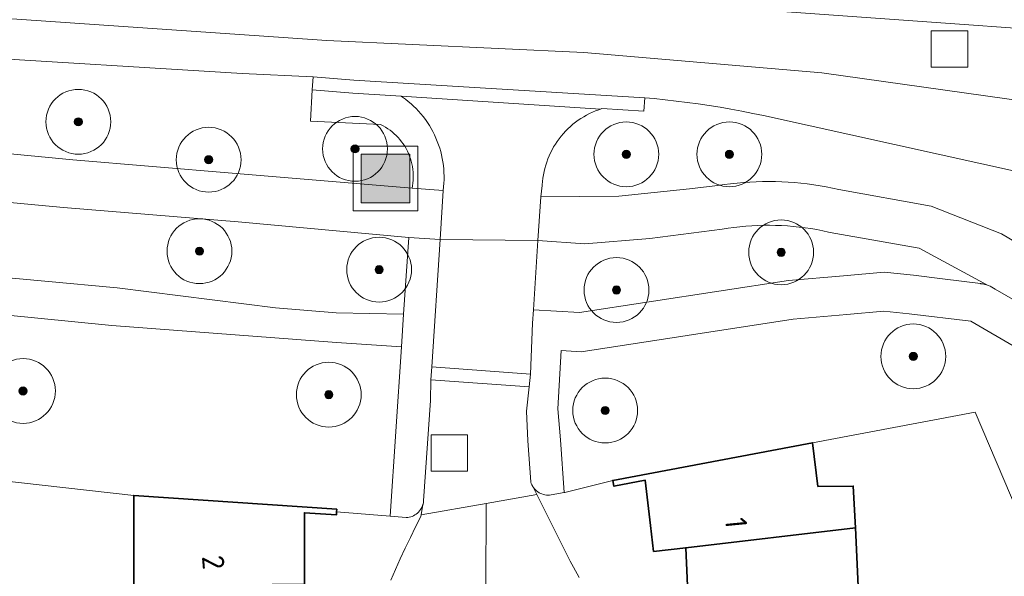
# Model space of a CAD drawing. Extents: x 154222 to 160093, y 456746 to 462495.
# Tile 106 of 254: x 158385 to 158445, y 460914 to 460949. Entities that reach past the tile are written whole.
import ezdxf
from ezdxf.enums import TextEntityAlignment as Align

# ---------------------------------------------------------------- set-up
doc = ezdxf.new("R2010")
doc.units = 0
doc.header["$LTSCALE"] = 0.75
doc.layers.get('0').update_dxf_attribs({"linetype": 'CONTINUOUS'})
for name, color, linetype, lineweight in [('B-XX-GR-BOOM-S', 252, 'CONTINUOUS', 25), ('B-XX-IE-MEUBILAIR_WEGMEUBILAIR-S', 252, 'CONTINUOUS', 25), ('B-XX-OG-BEBOUWING-GV', 6, 'CONTINUOUS', 35), ('B-XX-OG-BEBOUWING-T18', 1, 'CONTINUOUS', 18), ('B-XX-OG-TERREIN_CULTUURSCHEIDING-GV', 252, 'CONTINUOUS', 18), ('B-XX-OG-TERREIN_ERF-GV', 252, 'CONTINUOUS', 18), ('B-XX-RI-GWA_RIOOLPUT-S', 252, 'CONTINUOUS', 25), ('B-XX-VH-VERHARDING_ASFALT-GV', 252, 'CONTINUOUS', 18), ('B-XX-VH-VERHARDING_BETONSTRAATSTEEN-GV', 252, 'CONTINUOUS', 18), ('B-XX-VH-VERHARDING_STRAATBAKSTEEN-GV', 252, 'CONTINUOUS', 18), ('B-XX-VH-VERHARDING_TEGEL-GV', 252, 'CONTINUOUS', 18)]:
    doc.layers.add(name, color=color, linetype=linetype, lineweight=lineweight)
doc.styles.add('NLCS-ISO-M-T18', font='NLCS-ISO.ttf', dxfattribs={"height": 1.8})

# ---------------------------------------------------------------- blocks, each defined once
blk = doc.blocks.new('SIE-WEG_AFVALBAK-SO')
at = {"linetype": 'ByBlock', "lineweight": 18}
h = blk.add_hatch(color=0, dxfattribs=at)
h.dxf.hatch_style = 1
h.paths.add_polyline_path([(-1.5, -1.5), (1.5, -1.5), (1.5, 1.5), (-1.5, 1.5)])
at = {"color": 0, "linetype": 'ByBlock', "lineweight": 18}
for points in [[(-2, -2), (2, -2), (2, 2), (-2, 2)], [(-1.5, -1.5), (1.5, -1.5), (1.5, 1.5), (-1.5, 1.5)]]:
    blk.add_lwpolyline(points, close=True, dxfattribs=at)
blk = doc.blocks.new('SRI-PUT_INSPECTIEPUT_RIOOLPUT-SO')
at = {"color": 0, "linetype": 'ByBlock', "lineweight": 18}
blk.add_lwpolyline([(-1.125, -1.125), (1.125, -1.125), (1.125, 1.125), (-1.125, 1.125)], close=True, dxfattribs=at)
blk = doc.blocks.new('SGR-BOOM_01-SO')
at = {"linetype": 'ByBlock', "lineweight": 18}
h = blk.add_hatch(color=0, dxfattribs=at)
h.dxf.hatch_style = 1
edge = h.paths.add_edge_path()
edge.add_arc((0, 0), 0.25, 0, 360)
at = {"color": 0, "linetype": 'ByBlock', "lineweight": 18}
for radius in [2, 0.25]:
    blk.add_circle((0, 0), radius, dxfattribs=at)

msp = doc.modelspace()

# ---------------------------------------------------------------- linework, layer by layer
at = {"layer": 'B-XX-OG-BEBOUWING-GV'}
for points in [[(158433.925, 460919.868), (158433.61, 460922.555), (158421.28, 460920.23), (158421.347, 460919.879), (158423.285, 460920.242), (158423.608, 460917.447), (158423.799, 460915.848), (158425.783, 460916.079), (158436.261, 460917.305), (158436.121, 460919.889)], [(158404.25, 460918.461), (158391.72, 460919.308), (158391.726, 460916.598), (158391.734, 460913.779), (158400.269, 460913.8), (158402.268, 460913.805), (158402.264, 460915.423), (158402.257, 460918.235), (158404.224, 460918.102), (158404.239, 460918.304)], [(158436.514, 460911.888), (158436.261, 460917.305), (158425.783, 460916.079), (158426.001, 460911.398), (158427.996, 460911.491)]]:
    msp.add_lwpolyline(points, close=True, dxfattribs=at)
at = {"layer": 'B-XX-OG-TERREIN_CULTUURSCHEIDING-GV'}
for points in [[(158376.812, 460941.086), (158387.974, 460940.021), (158397.8, 460939.209), (158408.902, 460938.27), (158408.93, 460938.425), (158408.953, 460938.592), (158408.967, 460938.761), (158408.974, 460938.929), (158408.973, 460939.098), (158408.963, 460939.267), (158408.946, 460939.435), (158408.921, 460939.602), (158408.887, 460939.768), (158408.847, 460939.932), (158408.798, 460940.093), (158408.742, 460940.253), (158408.678, 460940.409), (158408.607, 460940.563), (158408.528, 460940.712), (158408.443, 460940.858), (158408.351, 460941), (158408.253, 460941.137), (158408.147, 460941.269), (158408.036, 460941.396), (158407.919, 460941.518), (158407.796, 460941.634), (158407.668, 460941.744), (158407.535, 460941.848), (158407.397, 460941.946), (158407.255, 460942.037), (158407.108, 460942.121), (158406.958, 460942.198), (158402.638, 460942.401), (158402.729, 460944.343), (158402.791, 460945.141), (158398.416, 460945.348), (158380.975, 460946.415)], [(158454.829, 460937.38), (158430.582, 460942.75), (158429.913, 460942.89), (158429.242, 460943.023), (158428.57, 460943.147), (158427.897, 460943.264), (158427.222, 460943.373), (158426.546, 460943.474), (158425.869, 460943.567), (158425.191, 460943.652), (158424.512, 460943.729), (158423.832, 460943.798), (158423.249, 460943.851), (158423.191, 460943.019), (158420.611, 460943.181), (158420.514, 460943.149), (158420.417, 460943.117), (158420.225, 460943.045), (158420.036, 460942.966), (158419.85, 460942.879), (158419.668, 460942.785), (158419.49, 460942.684), (158419.316, 460942.577), (158419.146, 460942.462), (158418.981, 460942.341), (158418.821, 460942.214), (158418.665, 460942.08), (158418.515, 460941.941), (158418.371, 460941.796), (158418.232, 460941.645), (158418.1, 460941.489), (158417.973, 460941.328), (158417.853, 460941.162), (158417.74, 460940.992), (158417.633, 460940.817), (158417.533, 460940.638), (158417.44, 460940.455), (158417.355, 460940.269), (158417.277, 460940.08), (158417.206, 460939.888), (158417.143, 460939.693), (158417.087, 460939.496), (158417.039, 460939.297), (158416.999, 460939.096), (158416.967, 460938.894), (158416.943, 460938.691), (158416.927, 460938.486), (158416.924, 460938.435), (158416.84, 460937.736), (158421.653, 460937.772), (158426.005, 460938.229), (158427.58, 460938.409), (158427.771, 460938.441), (158428.162, 460938.499), (158428.554, 460938.549), (158428.947, 460938.592), (158429.341, 460938.627), (158429.735, 460938.653), (158430.13, 460938.672), (158430.525, 460938.682), (158430.92, 460938.685), (158431.315, 460938.68), (158431.71, 460938.666), (158432.105, 460938.645), (158432.499, 460938.616), (158432.892, 460938.578), (158433.285, 460938.533), (158433.677, 460938.48), (158434.067, 460938.419), (158434.456, 460938.35), (158434.844, 460938.273), (158435.23, 460938.188), (158440.932, 460937.171), (158445.276, 460935.453), (158451.255, 460931.922)], [(158380.402, 460920.587), (158391.72, 460919.308), (158404.25, 460918.461), (158404.239, 460918.304), (158407.542, 460918.02), (158408.241, 460928.484), (158404.224, 460928.756), (158390.367, 460929.792), (158381.419, 460930.687)], [(158456.932, 460922.162), (158443.38, 460930.055), (158439.578, 460930.51), (158438.009, 460930.675), (158435.724, 460930.477), (158432.404, 460930.196), (158419.331, 460928.181), (158418.097, 460928.257), (158417.882, 460924.653), (158418.049, 460922.735), (158418.275, 460919.48), (158418.324, 460919.489), (158421.28, 460920.23), (158433.61, 460922.555), (158443.632, 460924.445), (158452.006, 460904.783)]]:
    msp.add_lwpolyline(points, dxfattribs=at)
for points in [[(158352.577, 460940.987), (158348.163, 460941.1), (158341.988, 460940.683), (158336.886, 460940.221), (158336.743, 460938.439), (158344.435, 460937.613), (158354.322, 460936.225), (158373.477, 460933.431), (158381.756, 460932.938), (158390.706, 460932.116), (158400.464, 460930.897), (158404.212, 460930.579), (158408.375, 460930.497), (158408.692, 460935.235), (158398.175, 460936.201), (158387.392, 460937.072), (158376.336, 460938.119), (158366.098, 460939.421), (158358.354, 460940.473)], [(158431.32, 460935.979), (158430.954, 460935.985), (158430.587, 460935.983), (158430.22, 460935.973), (158429.854, 460935.955), (158429.488, 460935.93), (158429.122, 460935.896), (158428.758, 460935.854), (158428.394, 460935.804), (158428.032, 460935.747), (158423.559, 460935.161), (158419.556, 460934.847), (158416.666, 460935.043), (158416.389, 460930.768), (158419.221, 460930.592), (158432.12, 460932.581), (158435.519, 460932.868), (158438.031, 460933.086), (158439.846, 460932.895), (158441.626, 460932.682), (158443.979, 460932.379), (158443.993, 460932.378), (158444.111, 460932.361), (158444.228, 460932.336), (158444.342, 460932.304), (158444.406, 460932.282), (158440.191, 460934.56), (158434.687, 460935.542), (158434.591, 460935.564), (158434.232, 460935.642), (158433.872, 460935.712), (158433.51, 460935.774), (158433.148, 460935.828), (158432.784, 460935.874), (158432.419, 460935.912), (158432.053, 460935.942), (158431.687, 460935.964)]]:
    msp.add_lwpolyline(points, close=True, dxfattribs=at)
at = {"layer": 'B-XX-OG-TERREIN_ERF-GV'}
for points in [[(158452.006, 460904.783), (158443.632, 460924.445), (158433.61, 460922.555), (158433.925, 460919.868), (158436.121, 460919.889), (158436.261, 460917.305), (158436.514, 460911.888)], [(158391.734, 460913.779), (158391.726, 460916.598), (158391.72, 460919.308), (158380.402, 460920.587)], [(158426.001, 460911.398), (158425.783, 460916.079), (158423.799, 460915.848), (158423.608, 460917.447), (158423.285, 460920.242), (158421.347, 460919.879), (158421.28, 460920.23), (158418.324, 460919.489), (158418.275, 460919.48), (158417.474, 460919.338), (158417.379, 460919.328), (158417.284, 460919.326), (158417.189, 460919.332), (158417.095, 460919.346), (158417.002, 460919.367), (158416.912, 460919.397), (158416.824, 460919.434), (158416.74, 460919.478), (158416.659, 460919.529), (158416.584, 460919.587), (158416.513, 460919.65), (158416.448, 460919.72), (158416.389, 460919.795), (158416.337, 460919.874), (158416.322, 460919.9), (158416.594, 460919.355), (158418.644, 460915.246), (158418.852, 460914.883), (158419.208, 460914.249)], [(158407.578, 460914.074), (158407.871, 460914.739), (158408.171, 460915.401), (158408.479, 460916.06), (158408.793, 460916.715), (158409.115, 460917.367), (158409.444, 460918.015), (158409.46, 460918.109), (158409.57, 460918.755), (158409.547, 460918.684), (158409.511, 460918.596), (158409.468, 460918.511), (158409.417, 460918.43), (158409.36, 460918.354), (158409.297, 460918.282), (158409.228, 460918.216), (158409.154, 460918.156), (158409.075, 460918.103), (158408.992, 460918.056), (158408.905, 460918.017), (158408.815, 460917.985), (158408.723, 460917.96), (158408.629, 460917.944), (158408.534, 460917.935), (158407.542, 460918.02), (158404.239, 460918.304), (158404.224, 460918.102), (158402.257, 460918.235), (158402.264, 460915.423), (158402.268, 460913.805)]]:
    msp.add_lwpolyline(points, dxfattribs=at)
at = {"layer": 'B-XX-VH-VERHARDING_ASFALT-GV'}
for points in [[(158340.844, 460951.739), (158403.632, 460947.388), (158419.489, 460946.657), (158434.181, 460945.385), (158448.083, 460943.446), (158448.145, 460943.441), (158454.691, 460943.022), (158459.699, 460942.634), (158463.611, 460942.39), (158463.675, 460942.387), (158463.695, 460942.385), (158465.437, 460942.238), (158467.037, 460941.98), (158468.516, 460941.55), (158469.993, 460940.973), (158471.229, 460940.282), (158471.282, 460940.246), (158471.331, 460940.204), (158471.374, 460940.156), (158471.41, 460940.104), (158471.44, 460940.047), (158471.462, 460939.987), (158471.477, 460939.924), (158470.575, 460957.709)], [(158448.083, 460943.446), (158434.181, 460945.385), (158419.489, 460946.657), (158403.632, 460947.388), (158340.844, 460951.739)], [(158428.856, 460949.386), (158459.924, 460947.162), (158460.133, 460950.724)], [(158460.133, 460950.724), (158459.924, 460947.162), (158428.856, 460949.386)], [(158380.975, 460946.415), (158398.416, 460945.348), (158402.791, 460945.141), (158405.306, 460944.945), (158423.249, 460943.851), (158423.832, 460943.798), (158424.512, 460943.729), (158425.191, 460943.652), (158425.869, 460943.567), (158426.546, 460943.474), (158427.222, 460943.373), (158427.897, 460943.264), (158428.57, 460943.147), (158429.242, 460943.023), (158429.913, 460942.89), (158430.582, 460942.75), (158454.829, 460937.38)]]:
    msp.add_lwpolyline(points, dxfattribs=at)
for points in [[(158405.306, 460944.945), (158402.791, 460945.141), (158402.729, 460944.343), (158405.244, 460944.147), (158408.225, 460943.96), (158420.514, 460943.149), (158420.611, 460943.181), (158423.191, 460943.019), (158423.249, 460943.851)], [(158353.147, 460943.937), (158348.064, 460944.06), (158342.297, 460943.664), (158337.107, 460943.203), (158335.125, 460943.394), (158334.938, 460940.376), (158336.886, 460940.221), (158341.988, 460940.683), (158348.163, 460941.1), (158352.577, 460940.987), (158358.354, 460940.473), (158366.098, 460939.421), (158376.336, 460938.119), (158387.392, 460937.072), (158398.175, 460936.201), (158408.692, 460935.235), (158410.625, 460935.108), (158410.816, 460938.137), (158408.902, 460938.27), (158397.8, 460939.209), (158387.974, 460940.021), (158376.812, 460941.086), (158367.332, 460942.246), (158358.676, 460943.447)], [(158420.514, 460943.149), (158408.225, 460943.96), (158408.316, 460943.897), (158408.493, 460943.767), (158408.665, 460943.63), (158408.833, 460943.487), (158408.995, 460943.338), (158409.151, 460943.183), (158409.302, 460943.023), (158409.447, 460942.858), (158409.585, 460942.687), (158409.718, 460942.511), (158409.844, 460942.331), (158409.963, 460942.146), (158410.076, 460941.957), (158410.181, 460941.764), (158410.28, 460941.567), (158410.371, 460941.367), (158410.455, 460941.163), (158410.532, 460940.957), (158410.6, 460940.748), (158410.662, 460940.537), (158410.715, 460940.323), (158410.761, 460940.108), (158410.799, 460939.891), (158410.829, 460939.673), (158410.851, 460939.454), (158410.865, 460939.235), (158410.871, 460939.015), (158410.87, 460938.795), (158410.86, 460938.575), (158410.842, 460938.356), (158410.816, 460938.137), (158410.625, 460935.108), (158416.666, 460935.043), (158416.84, 460937.736), (158416.924, 460938.435), (158416.927, 460938.486), (158416.943, 460938.691), (158416.967, 460938.894), (158416.999, 460939.096), (158417.039, 460939.297), (158417.087, 460939.496), (158417.143, 460939.693), (158417.206, 460939.888), (158417.277, 460940.08), (158417.355, 460940.269), (158417.44, 460940.455), (158417.533, 460940.638), (158417.633, 460940.817), (158417.74, 460940.992), (158417.853, 460941.162), (158417.973, 460941.328), (158418.1, 460941.489), (158418.232, 460941.645), (158418.371, 460941.796), (158418.515, 460941.941), (158418.665, 460942.08), (158418.821, 460942.214), (158418.981, 460942.341), (158419.146, 460942.462), (158419.316, 460942.577), (158419.49, 460942.684), (158419.668, 460942.785), (158419.85, 460942.879), (158420.036, 460942.966), (158420.225, 460943.045), (158420.417, 460943.117)]]:
    msp.add_lwpolyline(points, close=True, dxfattribs=at)
at = {"layer": 'B-XX-VH-VERHARDING_BETONSTRAATSTEEN-GV'}
msp.add_lwpolyline([(158451.255, 460931.922), (158445.276, 460935.453), (158440.932, 460937.171), (158435.23, 460938.188), (158434.844, 460938.273), (158434.456, 460938.35), (158434.067, 460938.419), (158433.677, 460938.48), (158433.285, 460938.533), (158432.892, 460938.578), (158432.499, 460938.616), (158432.105, 460938.645), (158431.71, 460938.666), (158431.315, 460938.68), (158430.92, 460938.685), (158430.525, 460938.682), (158430.13, 460938.672), (158429.735, 460938.653), (158429.341, 460938.627), (158428.947, 460938.592), (158428.554, 460938.549), (158428.162, 460938.499), (158427.771, 460938.441), (158427.58, 460938.409), (158426.005, 460938.229), (158421.653, 460937.772), (158416.84, 460937.736), (158416.666, 460935.043), (158419.556, 460934.847), (158423.559, 460935.161), (158428.032, 460935.747), (158428.394, 460935.804), (158428.758, 460935.854), (158429.122, 460935.896), (158429.488, 460935.93), (158429.854, 460935.955), (158430.22, 460935.973), (158430.587, 460935.983), (158430.954, 460935.985), (158431.32, 460935.979), (158431.687, 460935.964), (158432.053, 460935.942), (158432.419, 460935.912), (158432.784, 460935.874), (158433.148, 460935.828), (158433.51, 460935.774), (158433.872, 460935.712), (158434.232, 460935.642), (158434.591, 460935.564), (158434.687, 460935.542), (158440.191, 460934.56), (158444.406, 460932.282), (158444.455, 460932.263), (158444.564, 460932.216), (158444.67, 460932.161), (158444.771, 460932.099), (158444.869, 460932.031), (158458.415, 460924.242)], dxfattribs=at)
for points in [[(158344.435, 460937.613), (158336.743, 460938.439), (158336.599, 460936.644), (158344.328, 460935.471), (158354.283, 460933.826), (158359.014, 460932.92), (158369.15, 460931.59), (158375.369, 460931.118), (158381.419, 460930.687), (158390.367, 460929.792), (158404.224, 460928.756), (158408.241, 460928.484), (158408.375, 460930.497), (158404.212, 460930.579), (158400.464, 460930.897), (158390.706, 460932.116), (158381.756, 460932.938), (158373.477, 460933.431), (158354.322, 460936.225)], [(158416.666, 460935.043), (158410.625, 460935.108), (158410.109, 460927.25), (158416.205, 460926.786), (158416.205, 460926.79), (158416.336, 460929.946), (158416.389, 460930.768)], [(158416.205, 460926.786), (158410.109, 460927.25), (158410.052, 460926.442), (158416.12, 460926.019)], [(158416.12, 460926.019), (158410.052, 460926.442), (158410.03, 460925.161), (158409.611, 460918.976), (158409.61, 460918.962), (158409.597, 460918.868), (158409.576, 460918.775), (158409.57, 460918.755), (158409.46, 460918.109), (158413.474, 460918.81), (158416.594, 460919.355), (158416.322, 460919.9), (158416.291, 460919.958), (158416.253, 460920.045), (158416.222, 460920.135), (158416.22, 460920.14), (158416.035, 460922.677), (158415.953, 460924.502)]]:
    msp.add_lwpolyline(points, close=True, dxfattribs=at)
at = {"layer": 'B-XX-VH-VERHARDING_STRAATBAKSTEEN-GV'}
for points in [[(158419.208, 460914.249), (158418.852, 460914.883), (158418.644, 460915.246), (158416.594, 460919.355), (158413.474, 460918.81), (158413.45, 460913.67)], [(158413.45, 460913.67), (158413.474, 460918.81), (158409.46, 460918.109), (158409.444, 460918.015), (158409.115, 460917.367), (158408.793, 460916.715), (158408.479, 460916.06), (158408.171, 460915.401), (158407.871, 460914.739), (158407.578, 460914.074)]]:
    msp.add_lwpolyline(points, dxfattribs=at)
at = {"layer": 'B-XX-VH-VERHARDING_TEGEL-GV'}
for points in [[(158405.244, 460944.147), (158402.729, 460944.343), (158402.638, 460942.401), (158406.958, 460942.198), (158407.108, 460942.121), (158407.255, 460942.037), (158407.397, 460941.946), (158407.535, 460941.848), (158407.668, 460941.744), (158407.796, 460941.634), (158407.919, 460941.518), (158408.036, 460941.396), (158408.147, 460941.269), (158408.253, 460941.137), (158408.351, 460941), (158408.443, 460940.858), (158408.528, 460940.712), (158408.607, 460940.563), (158408.678, 460940.409), (158408.742, 460940.253), (158408.798, 460940.093), (158408.847, 460939.932), (158408.887, 460939.768), (158408.921, 460939.602), (158408.946, 460939.435), (158408.963, 460939.267), (158408.973, 460939.098), (158408.974, 460938.929), (158408.967, 460938.761), (158408.953, 460938.592), (158408.93, 460938.425), (158408.902, 460938.27), (158410.816, 460938.137), (158410.842, 460938.356), (158410.86, 460938.575), (158410.87, 460938.795), (158410.871, 460939.015), (158410.865, 460939.235), (158410.851, 460939.454), (158410.829, 460939.673), (158410.799, 460939.891), (158410.761, 460940.108), (158410.715, 460940.323), (158410.662, 460940.537), (158410.6, 460940.748), (158410.532, 460940.957), (158410.455, 460941.163), (158410.371, 460941.367), (158410.28, 460941.567), (158410.181, 460941.764), (158410.076, 460941.957), (158409.963, 460942.146), (158409.844, 460942.331), (158409.718, 460942.511), (158409.585, 460942.687), (158409.447, 460942.858), (158409.302, 460943.023), (158409.151, 460943.183), (158408.995, 460943.338), (158408.833, 460943.487), (158408.665, 460943.63), (158408.493, 460943.767), (158408.316, 460943.897), (158408.225, 460943.96)], [(158410.625, 460935.108), (158408.692, 460935.235), (158408.375, 460930.497), (158408.241, 460928.484), (158407.542, 460918.02), (158408.534, 460917.935), (158408.629, 460917.944), (158408.723, 460917.96), (158408.815, 460917.985), (158408.905, 460918.017), (158408.992, 460918.056), (158409.075, 460918.103), (158409.154, 460918.156), (158409.228, 460918.216), (158409.297, 460918.282), (158409.36, 460918.354), (158409.417, 460918.43), (158409.468, 460918.511), (158409.511, 460918.596), (158409.547, 460918.684), (158409.57, 460918.755), (158409.576, 460918.775), (158409.597, 460918.868), (158409.61, 460918.962), (158409.611, 460918.976), (158410.03, 460925.161), (158410.052, 460926.442), (158410.109, 460927.25)]]:
    msp.add_lwpolyline(points, close=True, dxfattribs=at)
msp.add_lwpolyline([(158458.415, 460924.242), (158444.869, 460932.031), (158444.771, 460932.099), (158444.67, 460932.161), (158444.564, 460932.216), (158444.455, 460932.263), (158444.406, 460932.282), (158444.342, 460932.304), (158444.228, 460932.336), (158444.111, 460932.361), (158443.993, 460932.378), (158443.979, 460932.379), (158441.626, 460932.682), (158439.846, 460932.895), (158438.031, 460933.086), (158435.519, 460932.868), (158432.12, 460932.581), (158419.221, 460930.592), (158416.389, 460930.768), (158416.336, 460929.946), (158416.205, 460926.79), (158416.205, 460926.786), (158416.12, 460926.019), (158415.953, 460924.502), (158416.035, 460922.677), (158416.22, 460920.14), (158416.222, 460920.135), (158416.253, 460920.045), (158416.291, 460919.958), (158416.322, 460919.9), (158416.337, 460919.874), (158416.389, 460919.795), (158416.448, 460919.72), (158416.513, 460919.65), (158416.584, 460919.587), (158416.659, 460919.529), (158416.74, 460919.478), (158416.824, 460919.434), (158416.912, 460919.397), (158417.002, 460919.367), (158417.095, 460919.346), (158417.189, 460919.332), (158417.284, 460919.326), (158417.379, 460919.328), (158417.474, 460919.338), (158418.275, 460919.48), (158418.049, 460922.735), (158417.882, 460924.653), (158418.097, 460928.257), (158419.331, 460928.181), (158432.404, 460930.196), (158435.724, 460930.477), (158438.009, 460930.675), (158439.578, 460930.51), (158443.38, 460930.055), (158456.932, 460922.162)], dxfattribs=at)

# ---------------------------------------------------------------- block references
at = {"layer": 'B-XX-GR-BOOM-S'}
for p in [(158388.304, 460942.372), (158405.377, 460940.698), (158422.116, 460940.363), (158428.476, 460940.363), (158396.347, 460940.029), (158395.777, 460934.382), (158431.67, 460934.314), (158406.863, 460933.246), (158421.51, 460931.985), (158439.824, 460927.89), (158384.892, 460925.755), (158403.756, 460925.528), (158420.813, 460924.548)]:
    msp.add_blockref('SGR-BOOM_01-SO', p, dxfattribs=at)
at = {"layer": 'B-XX-IE-MEUBILAIR_WEGMEUBILAIR-S'}
msp.add_blockref('SIE-WEG_AFVALBAK-SO', (158407.258, 460938.87), dxfattribs=at)
at = {"layer": 'B-XX-RI-GWA_RIOOLPUT-S'}
for p in [(158442.054, 460946.868), (158411.2, 460921.93)]:
    msp.add_blockref('SRI-PUT_INSPECTIEPUT_RIOOLPUT-SO', p, dxfattribs=at)

# ---------------------------------------------------------------- texts
at = {"layer": 'B-XX-OG-BEBOUWING-T18', "style": 'NLCS-ISO-M-T18'}
for s, rotation, p in [('1', 275.5, (158428.894, 460917.615)), ('2', 275, (158396.636, 460915.176))]:
    msp.add_text(s, height=1.35, rotation=rotation, dxfattribs=at).set_placement(p, align=Align.MIDDLE_CENTER)

doc.saveas('drawing.dxf')
